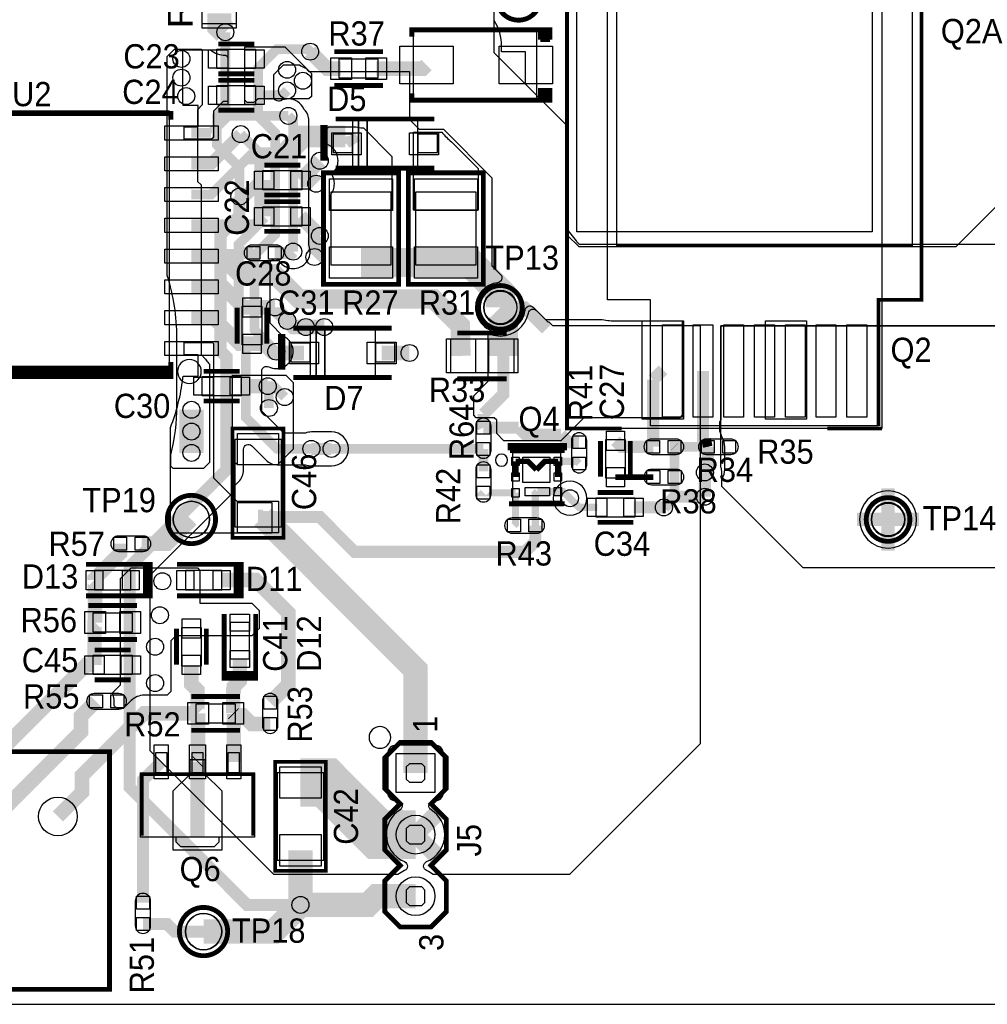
# Model space of a CAD drawing. Extents: x 0 to 116, y 0 to 84.
# Tile 2 of 13: x 26 to 66, y 0 to 41. Entities that reach past the tile are written whole.
import ezdxf
from ezdxf.enums import TextEntityAlignment as Align

# ---------------------------------------------------------------- set-up
doc = ezdxf.new("R2010")
doc.units = 0
for name, color, linetype in [('BG_DESIGN_OUTLINE', 7, 'CONTINUOUS'), ('ET_BOTTOM', 3, 'CONTINUOUS'), ('ET_TOP', 140, 'CONTINUOUS'), ('PG_PLACE_BOUND_TOP', 254, 'CONTINUOUS'), ('PG_SILKSCREEN_TOP', 240, 'CONTINUOUS'), ('PIN_BOTTOM', 3, 'CONTINUOUS'), ('PIN_TOP', 140, 'CONTINUOUS'), ('RD_SILKSCREEN_TOP', 1, 'CONTINUOUS'), ('VC_BOTTOM', 254, 'CONTINUOUS'), ('VC_TOP', 254, 'CONTINUOUS')]:
    doc.layers.add(name, color=color, linetype=linetype)

msp = doc.modelspace()

# ---------------------------------------------------------------- linework, layer by layer
at = {"layer": 'BG_DESIGN_OUTLINE'}
msp.add_lwpolyline([(116, 0), (116, 84), (0, 84), (0, 0)], close=True, dxfattribs=at)
at = {"layer": 'ET_BOTTOM'}
msp.add_lwpolyline([(48.5, 31.75), (48.5, 36.25), (45.5, 39.25), (45.5, 41.75), (45.75, 42), (54.1, 42), (54.5, 42.4), (54.5, 52.25), (65.75, 52.25), (68.25, 49.7617), (68.25, 34.95), (64.55, 31.25), (49, 31.25)], close=True, dxfattribs=at)
for points, const_width in [([(34.9811, 33.3189), (34.9811, 34.5189), (34.05, 35.45), (34.05, 36.65), (34.4, 37), (34.4, 40.1)], 0.4), ([(36.5, 26.924), (35.6, 27.824), (35.6, 30.9), (36.45, 31.75), (36.45, 35.95), (35.75, 36.65), (35.75, 38.6244), (36.5256, 39.4), (37.8, 39.4), (37.9, 39.3)], 0.4), ([(37, 36.65), (37.2, 36.45), (37.2, 31.05)], 0.4), ([(37.95, 22.91), (36.54, 22.91), (35.25, 24.2), (35.25, 27.15), (34.95, 27.45), (34.95, 31.3499), (35.8, 32.1999), (35.8, 35.1348), (35.0348, 35.9)], 0.4), ([(34.9811, 33.3189), (34.9811, 32.5311), (34.2, 31.75), (34.2, 26.95), (34.45, 26.7), (34.45, 22.05), (30.45, 18.05), (30.45, 8.95), (35.3, 4.1), (37.5, 4.1)], 0.5), ([(33, 24.527), (33, 23.627)], 1), ([(33, 23.627), (33, 22.749)], 1), ([(38.7807, 22.91), (37.95, 22.91)], 0.5), ([(41.2271, 8.0229), (42.25, 7)], 0.7), ([(42.25, 7), (43.2729, 8.0229)], 0.7), ([(41.2271, 5.9771), (42.25, 7)], 0.7), ([(42.25, 7), (43.2729, 5.9771)], 0.7)]:
    msp.add_lwpolyline(points, dxfattribs=dict(at, const_width=const_width))
for points in [[(32.304, 39.4), (33.4, 39.4), (33.45, 39.35), (33.45, 37.1), (33.25, 36.9), (33.25, 33.95), (33.4, 33.8), (33.4, 26.8), (33.5853, 26.6147, 0.071632), (33.7049, 26.4549), (33.7498, 26.41), (33.7498, 22.3498), (33.5, 22.1), (32.25, 22.1), (32.15, 22.2), (32.15, 22.6528), (32.1529, 22.6646, 0.060524), (32.4002, 24.7), (32.4002, 27.5, 0.076781), (32.004, 30.0649), (32.004, 39.1)], [(36.7949, 38.7498), (37.4669, 38.7498, 0.087369), (37.6809, 38.635), (37.7035, 38.6275), (37.85, 38.481), (42, 38.481), (42, 36.5), (42.4, 36.1), (43.4, 36.1), (45.3998, 34.1002), (45.3998, 30.4659), (45.7565, 30.1092, -0.629005), (45.6371, 29.769, 0.38224), (44.7248, 28.75, 0.414214), (45.75, 27.7248, 0.38224), (46.769, 28.6371, -0.629005), (47.1092, 28.7565), (47.7159, 28.1498), (47.7502, 28.1498), (47.9, 28), (54, 28), (54, 10.75), (48.6, 5.35), (42.9786, 5.35, 0.069992), (42.7048, 5.5165, -0.664303), (42.7079, 5.8852, 0.304164), (43.4552, 7, 0.257949), (42.8912, 8.0205, -0.752398), (42.9976, 8.3898), (43.05, 8.3898, 0.414214), (43.4002, 8.74), (43.4002, 10.34, 0.414214), (43.05, 10.6902), (41.45, 10.6902, 0.414214), (41.0998, 10.34), (41.0998, 8.74, 0.414214), (41.45, 8.3898), (41.5024, 8.3898, -0.752398), (41.6088, 8.0205, 0.257949), (41.0448, 7, 0.304164), (41.7921, 5.8852, -0.664303), (41.7952, 5.5165, 0.069992), (41.5214, 5.35), (36.4, 5.35), (31.3, 10.45), (31.3, 17.7), (34.65, 21.05), (34.65, 21.2598), (34.9451, 21.5549, 0.198933), (35.1502, 22.05), (35.1502, 22.8974, -0.66821), (35.4916, 23.0389), (36.0802, 22.4502, 0.198912), (36.54, 22.2598), (37.6895, 22.2598), (37.7064, 22.2536, 0.089075), (37.95, 22.2098), (38.7807, 22.2098, 1), (38.7807, 23.6102), (37.95, 23.6102, 0.089075), (37.7064, 23.5664), (37.6895, 23.5602), (36.8093, 23.5602), (35.9002, 24.4693), (35.9002, 26.1175, -0.556295), (36.189, 26.2966, 0.11556), (36.5, 26.2238, 0.414214), (37.2002, 26.924, 0.293171), (36.7919, 27.5605), (36.7756, 27.5679), (36.2502, 28.0933), (36.2502, 30.6307), (36.3104, 30.6909, -0.472654), (36.618, 30.6607, 0.250355), (37.2, 30.3498, 0.414214), (37.9002, 31.05, 0.089075), (37.8564, 31.2936), (37.8502, 31.3105), (37.8502, 36.45, 0.198912), (37.6598, 36.9098), (37.6439, 36.9256), (37.6365, 36.9419, 0.293171), (37, 37.3502, 0.11556), (36.689, 37.2774, -0.556295), (36.4002, 37.4565), (36.4002, 38.3551)], [(49.3252, 20.875, 1), (47.9248, 20.875, 1)]]:
    msp.add_lwpolyline(points, format="xyb", close=True, dxfattribs=at)
msp.add_lwpolyline([(115.5, 18), (58.25, 18), (54.8901, 21.3599), (54.8901, 21.94, 0.079665), (54.855, 22.1589), (54.85, 22.1741), (54.85, 27.9923), (67.3181, 27.9923)], format="xyb", dxfattribs=at)
at = {"layer": 'ET_TOP'}
for points, format in [([(69.35, 31.35), (49.018, 31.35, 0.007501), (48.939, 31.4169, 0.0467), (48.5, 31.9728), (48.5, 36.25), (46.7882, 37.9618), (46.7882, 39.2952), (45.8002, 39.2952), (45.8002, 39.525, 0.139635), (45.5, 40.5789), (45.5, 41.75)], "xyb"), ([(32.9998, 33.405, 0.4, 0.4, 0), (33.8098, 33.405, 0.4, 0.4, 0), (35.4048, 35, 0.7, 0.7, 0), (36.8001, 35, 0.9, 0.9, 0), (37.6001, 35.8, 0.9, 0.9, 0), (39.35, 35.8, 0.9, 0.9, 0)], "xyseb"), ([(34.7, 30.75, 0.8, 0.8, 0), (34.585, 30.865, 0.6, 0.6, 0), (32.9998, 30.865, 0.6, 0.6, 0)], "xyseb")]:
    msp.add_lwpolyline(points, format=format, dxfattribs=at)
for points, const_width in [([(34.15, 40.875), (34.15, 40.35), (34.4, 40.1)], 1), ([(37.9, 39.3), (38.6, 38.6), (39.175, 38.6)], 0.6), ([(40.625, 38.6), (42.55, 38.6), (42.7, 38.75)], 0.6), ([(35.6, 37.5), (36.75, 37.5), (36.95, 37.7)], 0.4), ([(33.8098, 35.945), (34.5148, 36.65), (37, 36.65)], 0.4), ([(39.35, 35.8), (39.4, 35.5)], 0.9), ([(35.0348, 35.9), (33.8098, 34.675), (32.9998, 34.675)], 0.5), ([(32.9998, 35.945), (33.8098, 35.945)], 0.4), ([(39.4, 35.5), (39.85, 35.8)], 0.4), ([(37.5, 34), (38.3, 34.8)], 0.6), ([(36, 34), (35.8835, 34), (35.2835, 33.4), (35.0622, 33.4), (34.9811, 33.3189)], 0.5), ([(36, 34), (36, 32.5)], 0.5), ([(37.5, 34), (38.0031, 34), (38.15, 33.8531)], 0.6), ([(32.9998, 32.135), (35.635, 32.135), (36, 32.5)], 0.5), ([(38.3, 31.7), (37.5, 32.5)], 0.6), ([(38.0752, 30.8285), (38.1, 30.8533), (38.1, 31.5), (38.3, 31.7)], 0.6), ([(36.44, 31), (37.15, 31), (37.2, 31.05)], 0.5), ([(44.125, 26.75), (44.094, 28), (43, 29.094), (37.4496, 29.094), (36.4086, 30.135), (35.0535, 30.135), (34.7, 30.4885), (34.7, 30.75)], 0.8), ([(35.56, 31), (34.95, 31), (34.7, 30.75)], 0.5), ([(40, 30.6), (43.5, 30.6)], 1.2), ([(43.5, 30.6), (44.5, 30.6), (45.75, 29.35), (45.75, 28.75)], 1.2), ([(35.5, 28.75), (35.15, 28.75), (34.305, 29.595), (32.9998, 29.595)], 0.6), ([(45.75, 28.75), (45.875, 28.625), (45.875, 26.75)], 1.2), ([(36.45, 28.75), (35.5, 28.75)], 0.6), ([(36.45, 28.75), (36.45, 28.701), (36.957, 28.194)], 0.6), ([(47.65, 27.85), (46.75, 28.75), (45.75, 28.75)], 0.5), ([(35.5, 27.25), (34.98, 27.25), (33.905, 28.325), (32.9998, 28.325)], 0.6), ([(36.957, 28.194), (37.211, 27.94), (37.719, 27.94)], 0.6), ([(38.481, 27.94), (37.719, 27.94)], 0.6), ([(36.5, 26.924), (36.322, 26.924), (35.996, 27.25), (35.5, 27.25)], 0.6), ([(37.65, 26.869), (36.555, 26.869), (36.5, 26.924)], 0.6), ([(42, 26.869), (40.85, 26.869)], 0.6), ([(45.875, 26.75), (45.875, 25.175), (45.05, 24.35)], 0.5), ([(52.058, 25.768), (52.46, 26.17)], 0.5), ([(52.058, 23), (52.058, 25.768)], 0.5), ([(54.111, 26.1206), (54.111, 23.199), (54.31, 23)], 0.5), ([(35, 25.5), (36.15, 25.5)], 0.6), ([(36.85, 25.05), (36.4, 25.5), (36.15, 25.5)], 0.4), ([(36.2, 24.6), (36.2, 25.45), (36.15, 25.5)], 0.4), ([(45.05, 24.35), (45.05, 23.95), (45, 23.9), (45.05, 23.79)], 0.5), ([(46.51, 23.79), (45.05, 23.79)], 0.5), ([(48.25, 23.5), (46.8, 23.5), (46.51, 23.79)], 0.5), ([(49, 23.19), (48.56, 23.19), (48.25, 23.5)], 0.5), ([(52.058, 23), (50.75, 23), (50.5, 23.25)], 0.5), ([(52.94, 22.998), (52.938, 23)], 0.4), ([(54.31, 23), (52.94, 23), (52.94, 22.998)], 0.4), ([(52.94, 22.998), (52.94, 21.75)], 0.4), ([(54.19, 21.94), (54.31, 22.06), (54.31, 23)], 0.5), ([(54.238, 23.322), (54.31, 23)], 0.4), ([(38.7807, 22.91), (37.95, 22.91)], 0.4), ([(45.05, 22.91), (38.7807, 22.91)], 0.4), ([(45.05, 21.99), (45.05, 22.91)], 0.4), ([(46.375, 21.75), (46.375, 22.4)], 0.25), ([(46.375, 22.4), (46.888, 22.4), (47.238, 22.05)], 0.23), ([(48.125, 22.4), (47.588, 22.4), (47.238, 22.05)], 0.23), ([(48.125, 22.4), (48.91, 22.4), (49, 22.31)], 0.3), ([(48.125, 22.4), (48.125, 21.75)], 0.25), ([(52.94, 21.75), (52.94, 20.94)], 0.4), ([(54.19, 21.94), (54.19, 20.94)], 0.5), ([(52.06, 21.75), (50.5, 21.75)], 0.23), ([(61.75, 20), (61.75, 21.2802)], 0.55), ([(46.375, 21.1), (45.04, 21.1), (45.05, 21.11)], 0.3), ([(46.375, 21.1), (46.375, 19.815), (46.31, 19.75)], 0.3), ([(47.19, 19.75), (47.19, 21.065), (47.275, 21.15)], 0.3), ([(48.125, 21.15), (47.275, 21.15)], 0.3), ([(48.625, 20.875), (48.35, 21.15), (48.125, 21.15)], 0.3), ([(52.5, 20.5), (52.94, 20.94)], 0.5), ([(52.94, 20.94), (54.19, 20.94)], 0.5), ([(49.75, 20.5), (49, 20.5), (48.625, 20.875)], 0.3), ([(52.5, 20.5), (51.25, 20.5)], 0.5), ([(35.95, 20.1), (42.25, 13.8), (42.25, 9.54)], 1), ([(35.75, 20.1), (35.95, 20.1)], 0.6), ([(47.19, 19.75), (47.19, 19.09), (46.7657, 18.6657), (39.7343, 18.6657), (38.3, 20.1), (35.95, 20.1)], 0.5), ([(30.94, 19), (32, 19), (33, 20)], 0.6), ([(60.4698, 20), (61.75, 20)], 0.55), ([(61.75, 20), (63.0302, 20)], 0.55), ([(61.75, 18.7198), (61.75, 20)], 0.55), ([(30.06, 19), (30.06, 18.61), (29, 17.55), (29, 17.5)], 0.6), ([(29, 17.5), (29.025, 17.475), (29.025, 15.75)], 0.6), ([(34.25, 17.5), (35.65, 17.5), (37, 16.15), (37, 13.19), (36.25, 12.44)], 0.6), ([(29.025, 15.75), (29, 15.725), (29, 14)], 0.6), ([(29, 14), (28.66, 14), (22.41, 7.75)], 0.6), ([(33.275, 12), (33.25, 12.025), (33.25, 12.95), (33, 13.2), (33, 14)], 0.6), ([(34.725, 12), (34.725, 12.945), (34.75, 12.97), (34.75, 13.1), (35, 13.35), (35, 14.25)], 0.6), ([(29.06, 12.5), (28.4449, 11.8849), (28.4449, 11.2449), (24.95, 7.75)], 0.6), ([(33.275, 12), (31.05, 12), (28.4835, 9.4335), (28.4835, 8.7435), (27.49, 7.75)], 0.6), ([(33.275, 10.025), (33.275, 12)], 0.6), ([(34.725, 12), (34.7499, 11.9751)], 0.6), ([(34.7499, 11.9751), (34.8, 11.925), (35.125, 11.925), (35.49, 11.56), (36.25, 11.56)], 0.6), ([(34.7499, 10), (34.7499, 11.9751)], 0.6), ([(31.7501, 10), (31, 9.2499), (31, 4.19)], 0.5), ([(33.25, 10), (33.275, 10.025)], 0.6), ([(33.25, 6.9), (33.25, 10)], 0.6), ([(42.25, 7), (40.7, 7), (38.55, 9.15), (37.5, 9.15)], 2), ([(37.5, 6.35), (37.5, 4.1)], 1), ([(42.25, 4.46), (40.645, 4.46), (40.285, 4.1), (37.5, 4.1)], 1), ([(37.5, 4.1), (36.4, 3), (33.5, 3)], 1), ([(31, 3.31), (31.995, 3.31), (32.305, 3), (33.5, 3)], 0.5)]:
    msp.add_lwpolyline(points, dxfattribs=dict(at, const_width=const_width))
for points in [[(35.2, 39.5), (36.85, 39.5), (37.95, 38.4), (37.95, 37.45), (37.85, 37.35), (36.0157, 37.35, 0.005606), (36, 37.3502, 0.005606), (35.9843, 37.35), (35.75, 37.35), (35.6647, 37.2647, 0.041902), (35.5669, 37.2002), (35.3, 37.2002), (35.2, 37.3002)], [(32.6502, 39.37), (33.7917, 39.37, 0.175426), (34.4, 39.1498, -0.414223), (34.5, 39.0498), (34.5, 37.25), (34.309, 37.25), (33.909, 36.85), (33.909, 35.7644), (33.8316, 35.687), (32.7003, 35.687), (32.7003, 36.195), (33.274, 36.195), (33.274, 37.084), (32.6557, 37.084, 0.001571), (32.6502, 37.1346)], [(38.6715, 36.195), (39.7771, 36.195), (39.7873, 36.1928, 0.034531), (40.0606, 36.1547), (40.0979, 36.1521), (41.275, 34.975), (41.275, 32.766), (38.735, 32.766), (38.735, 33.3834, 0.170731), (38.9002, 33.8531, 0.134256), (38.7958, 34.2349), (38.8305, 34.2695, 0.198879), (39.0502, 34.8, 0.29506), (38.608, 35.4841), (38.608, 36.1315)], [(42.164, 35.9748), (43.3314, 35.9748, 0.045455), (43.7318, 35.5797), (44.831, 34.4805), (44.831, 32.766), (42.164, 32.766)], [(79.25, 35.75), (115.75, 35.75), (115.75, 18.25), (115.5, 18), (58.25, 18), (54.8902, 21.3598), (54.8902, 21.667), (54.9052, 21.6912, 0.13958), (55.0102, 22.06), (55.0102, 23, 0.133832), (54.9134, 23.3553, 0.057617), (54.8838, 23.4301), (54.8774, 23.4422), (54.8725, 23.4639, 0.059308), (54.8215, 23.6089), (54.8112, 23.6298), (54.8112, 24.0233), (54.8237, 24.0459, 0.127162), (54.8676, 24.2156), (54.8676, 28), (71.5, 28)], [(47.2448, 28.6208), (47.6159, 28.2498), (49.9454, 28.2498), (49.955, 28.2479, 0.04873), (50.555, 28.1893), (53.25, 28.1893), (53.25, 24.3), (53.15, 24.2), (49.2, 24.2), (48.25, 23.25), (45.9, 23.25), (45.6, 23.55), (45.6, 24.1), (45.5, 24.2), (44.75, 24.2), (44.65, 24.3), (44.65, 25.1), (45.25, 25.7), (45.25, 26.0998), (45.2502, 26.0998), (45.2502, 27.4002), (45.25, 27.4002), (45.25, 27.6339), (45.366, 27.6339), (45.3812, 27.6289, 0.079617), (45.75, 27.5698, 0.357523), (46.9073, 28.5186, -0.599012)], [(32.7003, 27.305), (33.8641, 27.305), (33.909, 27.2601), (33.909, 21.717), (34.925, 20.701), (36.322, 20.701), (36.322, 19.431), (32.131, 19.431), (32.131, 23.7818), (32.1379, 23.7994, 0.064557), (32.645, 25.8197), (32.6553, 25.908), (33.274, 25.908), (33.274, 26.797), (32.7003, 26.797)], [(62.9302, 20, 1), (60.5698, 20, 1)], [(30.5109, 18), (33.25, 18), (33.35, 17.9), (33.35, 16.55), (35.5, 16.55), (35.8, 16.25), (35.8, 15.5), (35.5, 15.2), (32.35, 15.2), (32.15, 15), (32.15, 12.9), (32.0002, 12.7502), (31.05, 12.7502, 0.198879), (30.5195, 12.5305), (30.1891, 12.2), (30.0049, 12.2, -0.445358), (29.806, 12.421, 0.026382), (29.8102, 12.5, 0.093619), (29.7585, 12.7737), (29.7346, 12.8346), (30.075, 13.175), (30.075, 17.5641)]]:
    msp.add_lwpolyline(points, format="xyb", close=True, dxfattribs=at)
for points in [[(34.7, 22.45), (34.7, 25.95), (36.9, 25.95), (37.2, 25.65), (37.2, 22.9), (36.55, 22.25), (34.9, 22.25)], [(34.25, 6.3551), (32.25, 6.3551), (32.25, 8.8062), (32.9452, 9.492), (32.9452, 10.1016), (33.5548, 10.1016), (33.5548, 9.492), (34.25, 8.8062)]]:
    msp.add_lwpolyline(points, close=True, dxfattribs=at)
at = {"layer": 'PG_PLACE_BOUND_TOP'}
for points in [[(33.45, 43.05), (34.85, 43.05), (34.85, 40.45), (33.45, 40.45)], [(48.5, 23.75), (48.5, 42), (61.5, 42), (61.5, 23.75)], [(50.174, 29.067), (50.174, 41.259), (63.128, 41.259), (63.128, 29.067), (61.35, 29.067), (61.35, 23.86), (51.952, 23.86), (51.952, 29.067)], [(47.25, 40.25), (42.15, 40.25), (42.15, 37.25), (47.25, 37.25)], [(34.05, 38.6), (34.05, 39.4), (35.65, 39.4), (35.65, 38.6)], [(39.1, 38.2), (39.1, 39), (40.7, 39), (40.7, 38.2)], [(34.05, 37.1), (34.05, 37.9), (35.65, 37.9), (35.65, 37.1)], [(32.1, 26.15), (32.1, 36.85), (24.45, 36.85), (24.45, 26.15)], [(39.65, 34.484), (39.9, 34.484), (39.9, 36.516), (39.65, 36.516)], [(39.9, 34.484), (40.25, 34.484), (40.25, 36.516), (39.9, 36.516)], [(40.25, 34.484), (42.35, 34.484), (42.35, 36.516), (40.25, 36.516)], [(38.85, 35.134), (39.65, 35.134), (39.65, 35.9), (38.85, 35.9)], [(42.35, 35.134), (43.15, 35.134), (43.15, 35.9), (42.35, 35.9)], [(37.55, 34.4), (37.55, 33.6), (35.95, 33.6), (35.95, 34.4)], [(38.75, 33.5), (38.75, 30.5), (41.25, 30.5), (41.25, 33.5)], [(42.25, 33.5), (42.25, 30.5), (44.75, 30.5), (44.75, 33.5)], [(37.55, 32.9), (37.55, 32.1), (35.95, 32.1), (35.95, 32.9)], [(35.1, 28.8), (35.9, 28.8), (35.9, 27.2), (35.1, 27.2)], [(37.9, 25.853), (38.15, 25.853), (38.15, 27.885), (37.9, 27.885)], [(38.15, 25.853), (38.5, 25.853), (38.5, 27.885), (38.15, 27.885)], [(38.5, 25.853), (40.6, 25.853), (40.6, 27.885), (38.5, 27.885)], [(37.1, 26.503), (37.9, 26.503), (37.9, 27.269), (37.1, 27.269)], [(40.6, 26.503), (41.4, 26.503), (41.4, 27.269), (40.6, 27.269)], [(43.7, 26.05), (43.7, 27.45), (46.3, 27.45), (46.3, 26.05)], [(33.45, 25.1), (33.45, 25.9), (35.05, 25.9), (35.05, 25.1)], [(36.715, 19.7), (36.715, 23.3), (34.785, 23.3), (34.785, 19.7)], [(50.9, 21.7), (50.1, 21.7), (50.1, 23.3), (50.9, 23.3)], [(46.25, 22.75), (46.25, 20.75), (48.25, 20.75), (48.25, 22.75)], [(49.7, 20.1), (49.7, 20.9), (51.3, 20.9), (51.3, 20.1)], [(30.5, 17.9), (29, 17.9), (29, 17.1), (30.5, 17.1)], [(34.25, 17.9), (32.75, 17.9), (32.75, 17.1), (34.25, 17.1)], [(28.95, 15.35), (28.95, 16.15), (30.55, 16.15), (30.55, 15.35)], [(32.6, 15.55), (33.4, 15.55), (33.4, 13.95), (32.6, 13.95)], [(35.4, 14.25), (35.4, 15.75), (34.6, 15.75), (34.6, 14.25)], [(28.95, 13.6), (28.95, 14.4), (30.55, 14.4), (30.55, 13.6)], [(34.8, 12.4), (34.8, 11.6), (33.2, 11.6), (33.2, 12.4)], [(42.885, 10.81), (41.615, 10.81), (40.98, 10.175), (40.98, 8.905), (41.615, 8.27), (40.98, 7.635), (40.98, 6.365), (41.615, 5.73), (40.98, 5.095), (40.98, 3.825), (41.615, 3.19), (42.885, 3.19), (43.52, 3.825), (43.52, 5.095), (42.885, 5.73), (43.52, 6.365), (43.52, 7.635), (42.885, 8.27), (43.52, 8.905), (43.52, 10.175)], [(29.62, 10.42), (10.12, 10.42), (10.12, 0.62), (29.62, 0.62)], [(31.98, 9.5555), (31.5355, 9.5555), (31.5355, 10.381), (31.98, 10.381)], [(33.4722, 9.5555), (33.0278, 9.5555), (33.0278, 10.381), (33.4722, 10.381)], [(34.9645, 9.5555), (34.52, 9.5555), (34.52, 10.381), (34.9645, 10.381)], [(42.504, 9.921), (41.996, 9.921), (41.869, 9.794), (41.869, 9.286), (41.996, 9.159), (42.504, 9.159), (42.631, 9.286), (42.631, 9.794)], [(35.5995, 6.8885), (30.9005, 6.8885), (30.9005, 9.5555), (35.5995, 9.5555)], [(36.535, 9.55), (36.535, 5.95), (38.465, 5.95), (38.465, 9.55)], [(42.504, 7.381), (41.996, 7.381), (41.869, 7.254), (41.869, 6.746), (41.996, 6.619), (42.504, 6.619), (42.631, 6.746), (42.631, 7.254)], [(34.139, 6.8885), (32.361, 6.8885), (32.361, 6.698), (32.5515, 6.5075), (33.9485, 6.5075), (34.139, 6.698)], [(42.504, 4.841), (41.996, 4.841), (41.869, 4.714), (41.869, 4.206), (41.996, 4.079), (42.504, 4.079), (42.631, 4.206), (42.631, 4.714)]]:
    msp.add_lwpolyline(points, close=True, dxfattribs=at)
for points in [[(35.492, 31.318, 1), (35.492, 30.682), (36.508, 30.682, 1), (36.508, 31.318)], [(46.45, 28.75, 1), (45.05, 28.75, 1)], [(45.368, 23.858, 1), (44.732, 23.858), (44.732, 22.842, 1), (45.368, 22.842)], [(49.318, 23.258, 1), (48.682, 23.258), (48.682, 22.242, 1), (49.318, 22.242)], [(51.99, 23.318, 1), (51.99, 22.682), (53.006, 22.682, 1), (53.006, 23.318)], [(54.2419, 23.318, 0.999686), (54.2419, 22.682), (55.2581, 22.682, 0.999686), (55.2581, 23.318)], [(44.732, 21.042, 1), (45.368, 21.042), (45.368, 22.058, 1), (44.732, 22.058)], [(51.992, 22.068, 1), (51.992, 21.432), (53.008, 21.432, 1), (53.008, 22.068)], [(33.75, 20, 1), (32.25, 20, 1)], [(62.45, 20, 1), (61.05, 20, 1)], [(47.258, 19.432, 1), (47.258, 20.068), (46.242, 20.068, 1), (46.242, 19.432)], [(31.008, 18.682, 1), (31.008, 19.318), (29.992, 19.318, 1), (29.992, 18.682)], [(30.008, 12.182, 1), (30.008, 12.818), (28.992, 12.818, 1), (28.992, 12.182)], [(35.932, 11.492, 1), (36.568, 11.492), (36.568, 12.508, 1), (35.932, 12.508)], [(30.682, 3.242, 1), (31.318, 3.242), (31.318, 4.258, 1), (30.682, 4.258)], [(34.25, 3, 1), (32.75, 3, 1)]]:
    msp.add_lwpolyline(points, format="xyb", close=True, dxfattribs=at)
at = {"layer": 'PG_SILKSCREEN_TOP', "const_width": 0.2}
for points in [[(47.4014, 41.5, 1), (45.5986, 41.5, 1), (47.4014, 41.5)], [(46.6514, 28.75, 1), (44.8486, 28.75, 1), (46.6514, 28.75)], [(33.9962, 20, 1), (32.0038, 20, 1), (33.9962, 20)], [(62.6514, 20, 1), (60.8486, 20, 1), (62.6514, 20)], [(34.4962, 3, 1), (32.5038, 3, 1), (34.4962, 3)]]:
    msp.add_lwpolyline(points, format="xyb", dxfattribs=at)
at = {"layer": 'PG_SILKSCREEN_TOP'}
for points, const_width in [([(50.75, 42), (48.5, 42), (48.5, 23.75), (50.75, 23.75)], 0.1524), ([(63.128, 41.513), (63.128, 29.067), (61.35, 29.067), (61.35, 23.86)], 0.1524), ([(42.1, 39.925), (42.1, 40.2), (47.8, 40.2), (47.8, 39.8)], 0.2), ([(47.4, 39.8), (47.4, 40.2)], 0.2), ([(47.6, 39.8), (47.6, 40.2)], 0.2), ([(47.8, 39.8), (47.4, 39.8)], 0.2), ([(34.11, 39.614), (35.59, 39.614)], 0.2), ([(38.9, 39.3), (40.9, 39.3)], 0.2), ([(35.59, 38.386), (34.11, 38.386)], 0.2), ([(34.11, 38.114), (35.59, 38.114)], 0.2), ([(38.9, 37.9), (40.9, 37.9)], 0.2), ([(42.1, 37.575), (42.1, 37.3), (47.8, 37.3), (47.8, 37.7), (47.4, 37.7), (47.4, 37.3)], 0.2), ([(47.6, 37.3), (47.6, 37.7)], 0.2), ([(35.59, 36.886), (34.11, 36.886)], 0.2), ([(32.15, 36.5), (32.15, 36.75), (24.35, 36.75), (24.35, 36.5)], 0.2), ([(43.019, 36.522), (38.955, 36.522)], 0.2), ([(38.527, 36.179), (38.527, 34.909), (38.426, 34.909), (38.426, 36.179), (38.527, 36.179)], 0.2), ([(36.01, 34.614), (37.49, 34.614)], 0.2), ([(38.955, 34.49), (43.019, 34.49)], 0.2), ([(38.45, 34.3), (38.45, 29.7), (41.55, 29.7), (41.55, 34.3), (38.45, 34.3)], 0.2), ([(41.95, 34.3), (41.95, 29.7), (45.05, 29.7), (45.05, 34.3), (41.95, 34.3)], 0.2), ([(37.49, 33.386), (36.01, 33.386)], 0.2), ([(36.01, 33.114), (37.49, 33.114)], 0.2), ([(37.49, 31.886), (36.01, 31.886)], 0.2), ([(34.886, 27.26), (34.886, 28.74)], 0.2), ([(36.114, 28.74), (36.114, 27.26)], 0.2), ([(36.777, 27.548), (36.777, 26.278), (36.676, 26.278), (36.676, 27.548), (36.777, 27.548)], 0.2), ([(41.269, 27.891), (37.205, 27.891)], 0.2), ([(43.981, 27.693), (46.013, 27.693)], 0.2), ([(24.35, 26.5), (24.35, 26.25), (32.15, 26.25)], 0.2), ([(32.15, 26.25), (32.15, 26.5)], 0.2), ([(24.35, 26.25), (24.35, 25.9), (32.15, 25.9), (32.15, 26.25)], 0.2), ([(24.35, 26.075), (32.15, 26.075)], 0.2), ([(33.51, 26.114), (34.99, 26.114)], 0.2), ([(37.205, 25.859), (41.269, 25.859)], 0.2), ([(43.9748, 25.8057), (46.0068, 25.8057)], 0.2), ([(34.99, 24.886), (33.51, 24.886)], 0.2), ([(36.8, 19.25), (36.8, 23.75), (34.7, 23.75), (34.7, 19.25), (36.8, 19.25)], 0.152), ([(61.5, 23.75), (59.25, 23.75)], 0.1524), ([(49.886, 21.76), (49.886, 23.24)], 0.2), ([(51.114, 23.24), (51.114, 21.76)], 0.2), ([(46.15, 22.85), (46.15, 23.05), (48.4, 23.05), (48.4, 22.85)], 0.2), ([(46.15, 22.85), (48.4, 22.85)], 0.2), ([(49.76, 21.114), (51.24, 21.114)], 0.2), ([(48.4, 20.65), (46.1119, 20.6428)], 0.2), ([(51.24, 19.886), (49.76, 19.886)], 0.2), ([(28.65, 18.15), (31.1, 18.15), (31.1, 16.85)], 0.2), ([(31.1, 16.85), (31.3, 16.85), (31.3, 18.15), (31.1, 18.15)], 0.2), ([(32.4, 18.15), (34.85, 18.15), (34.85, 16.85)], 0.2), ([(34.85, 16.85), (35.05, 16.85), (35.05, 18.15), (34.85, 18.15)], 0.2), ([(31.1, 16.85), (28.65, 16.85)], 0.2), ([(34.85, 16.85), (32.4, 16.85)], 0.2), ([(28.75, 16.45), (30.75, 16.45)], 0.2), ([(34.35, 13.65), (34.35, 16.1)], 0.2), ([(35.65, 16.1), (35.65, 13.65), (34.35, 13.65)], 0.2), ([(32.386, 14.01), (32.386, 15.49)], 0.2), ([(33.614, 15.49), (33.614, 14.01)], 0.2), ([(28.75, 15.05), (30.75, 15.05)], 0.2), ([(29.01, 14.614), (30.49, 14.614)], 0.2), ([(30.49, 13.386), (29.01, 13.386)], 0.2), ([(34.35, 13.65), (34.35, 13.45), (35.65, 13.45), (35.65, 13.65)], 0.2), ([(35, 12.7), (33, 12.7)], 0.2), ([(35, 11.3), (33, 11.3)], 0.2), ([(42.885, 5.73), (43.52, 6.365), (43.52, 7.635), (42.885, 8.27), (43.52, 8.905), (43.52, 10.175), (42.885, 10.81), (41.615, 10.81), (40.98, 10.175), (40.98, 8.905), (41.615, 8.27), (40.98, 7.635), (40.98, 6.365), (41.615, 5.73), (40.98, 5.095), (40.98, 3.825), (41.615, 3.19), (42.885, 3.19), (43.52, 3.825), (43.52, 5.095), (42.885, 5.73)], 0.2), ([(10.12, 0.62), (29.62, 0.62), (29.62, 10.42), (10.12, 10.42), (10.12, 0.62)], 0.2), ([(36.45, 10), (36.45, 5.5), (38.55, 5.5), (38.55, 10), (36.45, 10)], 0.152), ([(30.95, 6.952), (30.95, 9.492), (35.55, 9.492), (35.55, 9.365)], 0.1524), ([(35.55, 9.492), (35.55, 6.952)], 0.1524)]:
    msp.add_lwpolyline(points, dxfattribs=dict(at, const_width=const_width))
for points in [[(33.4074, 26.105, 1), (32.4226, 26.105, 1)], [(46.05, 22.45, 1), (45.55, 22.45, 1)], [(41.229, 11.01, 1), (40.331, 11.01, 1)]]:
    msp.add_lwpolyline(points, format="xyb", close=True, dxfattribs=at)
at = {"layer": 'PIN_BOTTOM'}
msp.add_lwpolyline([(41.45, 8.74), (41.45, 10.34), (43.05, 10.34), (43.05, 8.74)], close=True, dxfattribs=at)
for centre, radius in [((45.75, 28.75), 0.675), ((61.75, 20), 0.675), ((27.49, 7.75), 0.8), ((42.25, 7), 0.8), ((42.25, 4.46), 0.8)]:
    msp.add_circle(centre, radius, dxfattribs=at)
at = {"layer": 'PIN_TOP'}
for points in [[(33.45, 41.475), (34.85, 41.475), (34.85, 40.275), (33.45, 40.275)], [(48.904, 31.8605), (48.904, 41.6395), (61.096, 41.6395), (61.096, 31.8605)], [(50.555, 31.2895), (50.555, 41.0685), (62.747, 41.0685), (62.747, 31.2895)], [(43.8, 39.525), (43.8, 37.975), (41.6, 37.975), (41.6, 39.525)], [(47.9, 39.525), (47.9, 37.975), (45.7, 37.975), (45.7, 39.525)], [(34.5, 38.625), (33.7, 38.625), (33.7, 39.375), (34.5, 39.375)], [(36, 38.625), (35.2, 38.625), (35.2, 39.375), (36, 39.375)], [(39.6, 39.05), (39.6, 38.15), (38.75, 38.15), (38.75, 39.05)], [(41.05, 39.05), (41.05, 38.15), (40.2, 38.15), (40.2, 39.05)], [(34.5, 37.125), (33.7, 37.125), (33.7, 37.875), (34.5, 37.875)], [(36, 37.125), (35.2, 37.125), (35.2, 37.875), (36, 37.875)], [(34.0998, 35.655), (31.8998, 35.655), (31.8998, 36.235), (34.0998, 36.235)], [(40, 35.05), (38.8, 35.05), (38.8, 35.95), (40, 35.95)], [(43.2, 35.05), (42, 35.05), (42, 35.95), (43.2, 35.95)], [(34.0998, 34.385), (31.8998, 34.385), (31.8998, 34.965), (34.0998, 34.965)], [(35.6, 34.375), (36.4, 34.375), (36.4, 33.625), (35.6, 33.625)], [(37.1, 34.375), (37.9, 34.375), (37.9, 33.625), (37.1, 33.625)], [(38.7, 34.05), (41.3, 34.05), (41.3, 32.75), (38.7, 32.75)], [(42.2, 34.05), (44.8, 34.05), (44.8, 32.75), (42.2, 32.75)], [(34.0998, 33.115), (31.8998, 33.115), (31.8998, 33.695), (34.0998, 33.695)], [(35.6, 32.875), (36.4, 32.875), (36.4, 32.125), (35.6, 32.125)], [(37.1, 32.875), (37.9, 32.875), (37.9, 32.125), (37.1, 32.125)], [(34.0998, 31.845), (31.8998, 31.845), (31.8998, 32.425), (34.0998, 32.425)], [(34.0998, 30.575), (31.8998, 30.575), (31.8998, 31.155), (34.0998, 31.155)], [(35.825, 31.265), (35.825, 30.735), (35.295, 30.735), (35.295, 31.265)], [(36.705, 31.265), (36.705, 30.735), (36.175, 30.735), (36.175, 31.265)], [(38.7, 31.25), (41.3, 31.25), (41.3, 29.95), (38.7, 29.95)], [(42.2, 31.25), (44.8, 31.25), (44.8, 29.95), (42.2, 29.95)], [(34.0998, 29.305), (31.8998, 29.305), (31.8998, 29.885), (34.0998, 29.885)], [(35.125, 28.35), (35.125, 29.15), (35.875, 29.15), (35.875, 28.35)], [(34.0998, 28.035), (31.8998, 28.035), (31.8998, 28.615), (34.0998, 28.615)], [(51.6091, 28.202), (53.3109, 28.202), (53.3109, 24.138), (51.6091, 24.138)], [(58.3909, 24.138), (56.6891, 24.138), (56.6891, 28.202), (58.3909, 28.202)], [(35.125, 26.85), (35.125, 27.65), (35.875, 27.65), (35.875, 26.85)], [(52.4346, 28.0256), (53.2474, 28.0256), (53.2474, 24.2156), (52.4346, 24.2156)], [(53.7046, 28.0256), (54.5174, 28.0256), (54.5174, 24.2156), (53.7046, 24.2156)], [(54.9746, 28.0256), (55.7874, 28.0256), (55.7874, 24.2156), (54.9746, 24.2156)], [(56.2446, 28.0256), (57.0574, 28.0256), (57.0574, 24.2156), (56.2446, 24.2156)], [(58.3274, 24.2156), (57.5146, 24.2156), (57.5146, 28.0256), (58.3274, 28.0256)], [(59.5974, 24.2156), (58.7846, 24.2156), (58.7846, 28.0256), (59.5974, 28.0256)], [(60.8674, 24.2156), (60.0546, 24.2156), (60.0546, 28.0256), (60.8674, 28.0256)], [(34.0998, 26.765), (31.8998, 26.765), (31.8998, 27.345), (34.0998, 27.345)], [(38.25, 26.419), (37.05, 26.419), (37.05, 27.319), (38.25, 27.319)], [(41.45, 26.419), (40.25, 26.419), (40.25, 27.319), (41.45, 27.319)], [(43.525, 26.05), (43.525, 27.45), (44.725, 27.45), (44.725, 26.05)], [(45.275, 26.05), (45.275, 27.45), (46.475, 27.45), (46.475, 26.05)], [(33.9, 25.125), (33.1, 25.125), (33.1, 25.875), (33.9, 25.875)], [(35.4, 25.125), (34.6, 25.125), (34.6, 25.875), (35.4, 25.875)], [(45.315, 23.525), (44.785, 23.525), (44.785, 24.055), (45.315, 24.055)], [(50.875, 23.65), (50.875, 22.85), (50.125, 22.85), (50.125, 23.65)], [(36.6, 22.25), (34.9, 22.25), (34.9, 23.55), (36.6, 23.55)], [(45.315, 22.645), (44.785, 22.645), (44.785, 23.175), (45.315, 23.175)], [(49.265, 22.925), (48.735, 22.925), (48.735, 23.455), (49.265, 23.455)], [(52.323, 23.265), (52.323, 22.735), (51.793, 22.735), (51.793, 23.265)], [(53.203, 23.265), (53.203, 22.735), (52.673, 22.735), (52.673, 23.265)], [(54.575, 23.265), (54.575, 22.735), (54.045, 22.735), (54.045, 23.265)], [(55.455, 23.265), (55.455, 22.735), (54.925, 22.735), (54.925, 23.265)], [(46.525, 22.575), (46.525, 22.225), (46.225, 22.225), (46.225, 22.575)], [(46.678, 22.575), (47.798, 22.575), (47.798, 21.525), (46.678, 21.525)], [(48.275, 22.575), (48.275, 22.225), (47.975, 22.225), (47.975, 22.575)], [(49.265, 22.045), (48.735, 22.045), (48.735, 22.575), (49.265, 22.575)], [(44.785, 22.255), (45.315, 22.255), (45.315, 21.725), (44.785, 21.725)], [(50.875, 22.15), (50.875, 21.35), (50.125, 21.35), (50.125, 22.15)], [(52.325, 22.015), (52.325, 21.485), (51.795, 21.485), (51.795, 22.015)], [(53.205, 22.015), (53.205, 21.485), (52.675, 21.485), (52.675, 22.015)], [(46.525, 21.925), (46.525, 21.575), (46.225, 21.575), (46.225, 21.925)], [(48.275, 21.925), (48.275, 21.575), (47.975, 21.575), (47.975, 21.925)], [(44.785, 21.375), (45.315, 21.375), (45.315, 20.845), (44.785, 20.845)], [(46.525, 21.275), (46.525, 20.925), (46.225, 20.925), (46.225, 21.275)], [(46.775, 21.325), (47.775, 21.325), (47.775, 20.975), (46.775, 20.975)], [(48.275, 21.325), (48.275, 20.975), (47.975, 20.975), (47.975, 21.325)], [(36.6, 19.45), (34.9, 19.45), (34.9, 20.75), (36.6, 20.75)], [(50.15, 20.125), (49.35, 20.125), (49.35, 20.875), (50.15, 20.875)], [(51.65, 20.125), (50.85, 20.125), (50.85, 20.875), (51.65, 20.875)], [(46.045, 19.485), (46.045, 20.015), (46.575, 20.015), (46.575, 19.485)], [(46.925, 19.485), (46.925, 20.015), (47.455, 20.015), (47.455, 19.485)], [(29.795, 18.735), (29.795, 19.265), (30.325, 19.265), (30.325, 18.735)], [(30.675, 18.735), (30.675, 19.265), (31.205, 19.265), (31.205, 18.735)], [(28.65, 17.1), (28.65, 17.9), (29.35, 17.9), (29.35, 17.1)], [(30.15, 17.1), (30.15, 17.9), (30.85, 17.9), (30.85, 17.1)], [(32.4, 17.1), (32.4, 17.9), (33.1, 17.9), (33.1, 17.1)], [(33.9, 17.1), (33.9, 17.9), (34.6, 17.9), (34.6, 17.1)], [(29.45, 16.2), (29.45, 15.3), (28.6, 15.3), (28.6, 16.2)], [(30.9, 16.2), (30.9, 15.3), (30.05, 15.3), (30.05, 16.2)], [(32.625, 15.1), (32.625, 15.9), (33.375, 15.9), (33.375, 15.1)], [(34.6, 16.1), (35.4, 16.1), (35.4, 15.4), (34.6, 15.4)], [(29.4, 13.625), (28.6, 13.625), (28.6, 14.375), (29.4, 14.375)], [(30.9, 13.625), (30.1, 13.625), (30.1, 14.375), (30.9, 14.375)], [(32.625, 13.6), (32.625, 14.4), (33.375, 14.4), (33.375, 13.6)], [(34.6, 14.6), (35.4, 14.6), (35.4, 13.9), (34.6, 13.9)], [(28.795, 12.235), (28.795, 12.765), (29.325, 12.765), (29.325, 12.235)], [(29.675, 12.235), (29.675, 12.765), (30.205, 12.765), (30.205, 12.235)], [(35.985, 12.705), (36.515, 12.705), (36.515, 12.175), (35.985, 12.175)], [(32.85, 11.55), (32.85, 12.45), (33.7, 12.45), (33.7, 11.55)], [(34.3, 11.55), (34.3, 12.45), (35.15, 12.45), (35.15, 11.55)], [(35.985, 11.825), (36.515, 11.825), (36.515, 11.295), (35.985, 11.295)], [(32.0351, 10.7), (32.0351, 9.3), (31.4651, 9.3), (31.4651, 10.7)], [(33.575, 10.7), (33.575, 9.3), (32.925, 9.3), (32.925, 10.7)], [(35.0349, 10.7), (35.0349, 9.3), (34.4649, 9.3), (34.4649, 10.7)], [(41.45, 8.74), (41.45, 10.34), (43.05, 10.34), (43.05, 8.74)], [(36.65, 9.8), (38.35, 9.8), (38.35, 8.5), (36.65, 8.5)], [(36.65, 7), (38.35, 7), (38.35, 5.7), (36.65, 5.7)], [(30.735, 4.455), (31.265, 4.455), (31.265, 3.925), (30.735, 3.925)], [(30.735, 3.575), (31.265, 3.575), (31.265, 3.045), (30.735, 3.045)]]:
    msp.add_lwpolyline(points, close=True, dxfattribs=at)
for centre, radius in [((45.75, 28.75), 0.675), ((33, 20), 0.75), ((61.75, 20), 0.675), ((27.49, 7.75), 0.8), ((42.25, 7), 0.8), ((42.25, 4.46), 0.8), ((33.5, 3), 0.75)]:
    msp.add_circle(centre, radius, dxfattribs=at)
at = {"layer": 'VC_BOTTOM'}
for centre in [(34.4, 40.1), (37.9, 39.3), (32.5857, 39), (36.95, 38.55), (32.5857, 38.227), (37.6, 38.1), (32.7857, 37.465), (36.95, 37.7), (37, 36.65), (35.0348, 35.9), (38.3, 34.8), (38.15, 33.8531), (34.9811, 33.3189), (38.3, 31.7), (37.2, 31.05), (38.0752, 30.8285), (36.45, 28.75), (36.957, 28.194), (37.719, 27.94), (38.481, 27.94), (36.5, 26.924), (42, 26.869), (36.15, 25.5), (36.85, 25.05), (33, 24.527), (36.2, 24.6), (33, 23.627), (37.95, 22.91), (38.7807, 22.91), (33, 22.749), (54.19, 21.94), (48.625, 20.875), (54.19, 20.94), (52.5, 20.5), (31.8, 17.45), (31.7, 16.05), (31.5, 14.75), (31.5, 13.25), (37.5, 4.1)]:
    msp.add_circle(centre, 0.35, dxfattribs=at)
at = {"layer": 'VC_TOP'}
for centre in [(34.4, 40.1), (37.9, 39.3), (32.5857, 39), (36.95, 38.55), (32.5857, 38.227), (37.6, 38.1), (32.7857, 37.465), (36.95, 37.7), (37, 36.65), (35.0348, 35.9), (38.3, 34.8), (38.15, 33.8531), (34.9811, 33.3189), (38.3, 31.7), (37.2, 31.05), (38.0752, 30.8285), (36.45, 28.75), (36.957, 28.194), (37.719, 27.94), (38.481, 27.94), (36.5, 26.924), (42, 26.869), (36.15, 25.5), (36.85, 25.05), (33, 24.527), (36.2, 24.6), (33, 23.627), (37.95, 22.91), (38.7807, 22.91), (33, 22.749), (54.19, 21.94), (48.625, 20.875), (54.19, 20.94), (52.5, 20.5), (31.8, 17.45), (31.7, 16.05), (31.5, 14.75), (31.5, 13.25), (37.5, 4.1)]:
    msp.add_circle(centre, 0.35, dxfattribs=at)

# ---------------------------------------------------------------- texts
at = {"layer": 'PG_SILKSCREEN_TOP', "width": 0.95}
for s, p in [('1', (43.15, 11.2)), ('3', (43.4, 2.2))]:
    msp.add_text(s, height=1, rotation=90, dxfattribs=at).set_placement(p)
at = {"layer": 'RD_SILKSCREEN_TOP'}
for s, height, width, p in [('R23', 1.016, 1.199803, (33.05, 40.25)), ('C22', 1, 0.95, (35.375, 31.703)), ('R41', 1, 0.95, (49.55, 24.05)), ('C27', 1, 0.95, (50.85, 24.1)), ('R64', 1, 0.95, (44.65, 22.45)), ('R42', 1, 0.95, (44.1, 19.8)), ('C41', 1, 0.95, (36.957, 13.716)), ('D12', 1, 0.95, (38.354, 13.716)), ('R53', 1, 0.95, (37.973, 10.795)), ('J5', 1, 0.95, (44.958, 6.096)), ('R51', 1, 0.95, (31.45, 0.45))]:
    msp.add_text(s, height=height, rotation=90, dxfattribs=dict(at, width=width)).set_placement(p)
at = {"layer": 'RD_SILKSCREEN_TOP', "width": 0.95}
for s, p in [('Q2A', (65.2, 39.65)), ('TP13', (46.65, 30.3)), ('R27', (40.386, 28.448)), ('R31', (43.55, 28.45)), ('Q2', (62.7, 26.5)), ('TP14', (64.7, 19.55))]:
    msp.add_text(s, height=1, dxfattribs=at).set_placement(p, align=Align.CENTER)
for s, p in [('R37', (38.65, 39.55)), ('C23', (30.191, 38.608)), ('U2', (25.6, 37.05)), ('C24', (30.144, 37.142)), ('D5', (38.6, 36.85)), ('C21', (35.45, 34.9)), ('C28', (34.8, 29.65)), ('C31', (36.576, 28.448)), ('R33', (42.8, 24.85)), ('C30', (29.798, 24.188)), ('D7', (38.481, 24.511)), ('Q4', (46.5, 23.65)), ('R35', (56.35, 22.3)), ('R34', (53.85, 21.55)), ('TP19', (28.5, 20.3)), ('R38', (52.35, 20.25)), ('R57', (27.1, 18.5)), ('C34', (49.6, 18.5)), ('R43', (45.55, 18.1)), ('D13', (26, 17.15)), ('D11', (35.25, 17.05)), ('R56', (25.95, 15.35)), ('C45', (26, 13.7)), ('R55', (26.05, 12.2)), ('R52', (30.226, 11.049)), ('Q6', (32.512, 5.08)), ('TP18', (34.671, 2.54))]:
    msp.add_text(s, height=1, dxfattribs=at).set_placement(p)
for s, p in [('C46', (38.15, 21.55)), ('C42', (39.878, 7.747))]:
    msp.add_text(s, height=1, rotation=90, dxfattribs=at).set_placement(p, align=Align.CENTER)

doc.saveas('drawing.dxf')
